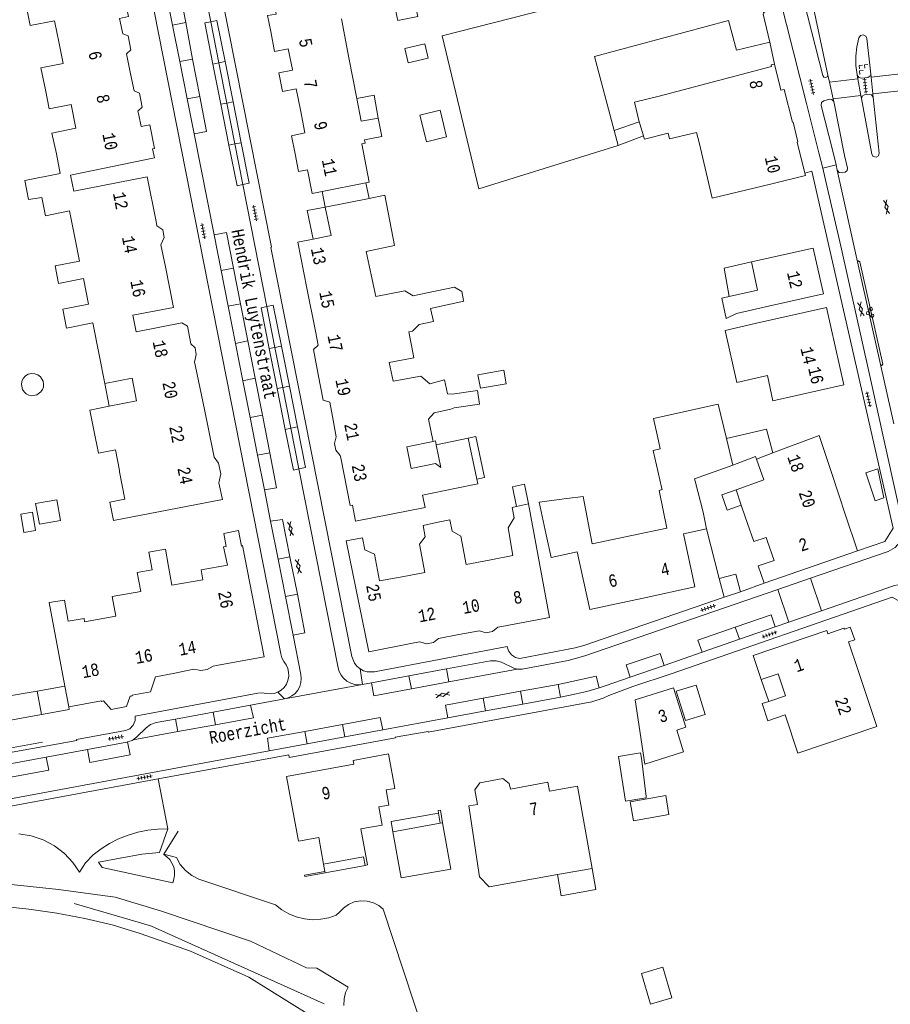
# Model space of a CAD drawing. Header units: metres. Extents: x 196790 to 198335, y 354523 to 356036.
# Tile 12 of 105: x 196932 to 197058, y 355435 to 355578. Entities that reach past the tile are written whole.
import ezdxf

# ---------------------------------------------------------------- set-up
doc = ezdxf.new("R2010")
doc.units = ezdxf.units.M
doc.linetypes.add('DGN Style 2', pattern=[186.027128, 111.616277, -74.410851])
for name, color, linetype, lineweight in [('afdak', 252, 'DGN Style 2', 18), ('bij- of bedrijfsgebouw', 252, 'Continuous', 18), ('carport', 252, 'Continuous', 18), ('functiescheiding', 252, 'Continuous', 18), ('hoofdgebouw', 252, 'Continuous', 18), ('huisnummer BAG', 252, 'Continuous', 18), ('kademuur', 252, 'Continuous', 18), ('kant asfaltverharding', 252, 'Continuous', 18), ('kant klinkerverharding', 252, 'Continuous', 18), ('kant muur (extern)', 252, 'Continuous', 18), ('kant tegelverharding', 252, 'Continuous', 18), ('ondergronds afsluitbaar pand', 252, 'Continuous', 18), ('overige opstallen', 252, 'Continuous', 18), ('raster', 252, 'Continuous', 18), ('straatnaam', 252, 'Continuous', 18), ('T22_erfafsluiter', 252, 'DGN Style 2', 18), ('taludlijn', 252, 'Continuous', 18), ('tuinhuis', 252, 'DGN Style 2', 18), ('verh asfaltsymbool', 2, 'Continuous', 0), ('verh betonsymbool', 2, 'Continuous', 0), ('verh keisymbool', 2, 'Continuous', 0), ('verh tegelsymbool', 2, 'Continuous', 0), ('vlakafsluiter grijs', 252, 'DGN Style 2', 18)]:
    doc.layers.add(name, color=color, linetype=linetype, lineweight=lineweight)
doc.styles.add('Style-Courier New', font='cour.ttf')

# ---------------------------------------------------------------- blocks, each defined once
blk = doc.blocks.new('S612')
at = {"layer": 'verh asfaltsymbool', "color": 252}
for p, q in [((-0.99, -0.26), (0.01, 0.24)), ((0.01, -0.26), (-0.99, 0.24)), ((0.01, 0.24), (1.01, -0.26)), ((1.01, 0.24), (0.01, -0.26))]:
    blk.add_line(p, q, dxfattribs=at)
blk = doc.blocks.new('S621')
at = {"layer": 'verh betonsymbool', "color": 252, "linetype": 'Continuous', "lineweight": 0}
for centre in [(-0.48, 0.24), (0.52, 0.24), (0.02, -0.26)]:
    blk.add_circle(centre, 0.25, dxfattribs=at)
blk = doc.blocks.new('S651')
at = {"layer": 'verh keisymbool', "color": 7, "linetype": 'Continuous', "lineweight": 0}
for p, q in [((-0.41, 0.75), (-0.41, 0.25)), ((0.09, 0.25), (-0.41, 0.25)), ((-0.41, -0.05), (-0.41, -0.55)), ((-0.41, -0.55), (0.09, -0.55)), ((0.39, -0.05), (0.39, -0.55)), ((0.39, -0.55), (0.89, -0.55))]:
    blk.add_line(p, q, dxfattribs=at)
at = {"layer": 'verh keisymbool', "color": 7, "linetype": 'Continuous', "lineweight": 0, "flags": 128}
blk.add_lwpolyline([(-0.41, -0.05), (-0.41, -0.05), (-0.41, -0.55), (-0.41, -0.55), (-0.41, -0.05)], close=True, dxfattribs=at)
blk = doc.blocks.new('S642')
at = {"layer": 'verh tegelsymbool', "color": 252}
for p, q in [((-1.12, 0), (1.12, 0)), ((-0.9, -0.25), (-0.9, 0.25)), ((-0.45, -0.25), (-0.45, 0.25)), ((0, -0.25), (0, 0.25)), ((0.45, -0.25), (0.45, 0.25)), ((0.9, -0.25), (0.9, 0.25))]:
    blk.add_line(p, q, dxfattribs=at)

msp = doc.modelspace()

# ---------------------------------------------------------------- linework, layer by layer
at = {"layer": 'afdak'}
for p, q in [((197021.469, 355562.9), (197017.841, 355561.645)), ((197018.416, 355559.503), (197022.068, 355560.906)), ((196981.944, 355554.081), (196982.399, 355551.844)), ((196976.074, 355550.566), (196975.62, 355552.83)), ((196998.14, 355526.341), (197001.865, 355527.004)), ((197001.865, 355527.004), (197002.213, 355525.046)), ((196944.185, 355525.066), (196944.809, 355521.781)), ((196998.488, 355524.384), (196998.14, 355526.341)), ((197002.213, 355525.046), (196998.488, 355524.384)), ((197033.728, 355494.184), (197033.034, 355496.9)), ((197036.083, 355494.967), (197033.728, 355494.184)), ((197039.107, 355482.291), (197040.172, 355479.11)), ((197021.773, 355439.779), (197024.873, 355440.694)), ((197023.089, 355435.319), (197021.773, 355439.779)), ((197024.873, 355440.694), (197026.189, 355436.234)), ((197026.189, 355436.234), (197023.089, 355435.319))]:
    msp.add_line(p, q, dxfattribs=at)
at = {"layer": 'afdak', "flags": 128}
for points in [[(196983.711, 355563.459), (196983.124, 355566.778), (196980.609, 355566.301)], [(196974.297, 355545.941), (196973.467, 355550.075), (196976.074, 355550.566)], [(197037.671, 355542.651), (197033.737, 355541.748), (197034.479, 355537.642)], [(196991.662, 355516.691), (196991.985, 355516.762), (196992.111, 355516.19)], [(196996.723, 355517.16), (196997.852, 355517.397), (196999.098, 355511.475), (196997.968, 355511.237)], [(197005.454, 355507.653), (197004.863, 355510.506), (197003.143, 355510.149), (197003.734, 355507.297)], [(197035.45, 355509.689), (197033.388, 355508.986), (197034.148, 355506.759), (197036.21, 355507.462)], [(197036.083, 355494.967), (197035.41, 355497.516), (197033.034, 355496.9)], [(196935.045, 355477.223), (196939.034, 355477.953), (196938.969, 355478.301)], [(196992.448, 355462.947), (196985.573, 355461.717), (196985.84, 355460.248)], [(196992.995, 355461.543), (196992.703, 355463.359), (196992.388, 355463.313), (196992.448, 355462.947)], [(197014.645, 355454.967), (197015.193, 355451.913), (197010.186, 355451.014), (197009.638, 355454.068)]]:
    msp.add_lwpolyline(points, dxfattribs=at)
at = {"layer": 'bij- of bedrijfsgebouw'}
for p, q in [((197034.998, 355513.244), (197034.059, 355517.118)), ((197024.699, 355510.095), (197023.486, 355515.394)), ((197021.776, 355470.888), (197022.447, 355465.371)), ((196992.689, 355461.488), (196985.84, 355460.248)), ((196992.995, 355461.543), (196992.689, 355461.488))]:
    msp.add_line(p, q, dxfattribs=at)
at = {"layer": 'bij- of bedrijfsgebouw', "flags": 128}
for points in [[(196989.033, 355580.122), (196989.443, 355578.16), (196986.553, 355577.556), (196986.137, 355579.547)], [(196987.569, 355573.501), (196988.042, 355571.457), (196990.924, 355572.123), (196990.451, 355574.167), (196987.569, 355573.501)], [(196993.162, 355562.562), (196992.664, 355564.593), (196989.743, 355563.877), (196990.209, 355561.976)], [(196993.162, 355562.562), (196993.61, 355560.734), (196990.689, 355560.018), (196990.209, 355561.976)], [(197034.059, 355517.118), (197032.851, 355522.102), (197023.503, 355519.99), (197024.229, 355516.779)], [(197023.486, 355515.394), (197024.49, 355515.623), (197024.229, 355516.779)], [(197029.547, 355510.944), (197029.457, 355511.3), (197034.998, 355513.244)], [(196934.186, 355507.7), (196937.244, 355508.271), (196937.801, 355505.282), (196934.744, 355504.712), (196934.186, 355507.7)], [(197021.776, 355470.888), (197021.657, 355471.651), (197018.452, 355471.148), (197019.465, 355464.694), (197022.48, 355465.153), (197022.447, 355465.371)], [(196985.84, 355460.248), (196987.048, 355453.576), (196994.202, 355454.871), (196992.995, 355461.543)]]:
    msp.add_lwpolyline(points, dxfattribs=at)
at = {"layer": 'carport', "flags": 128}
for points in [[(197034.059, 355517.118), (197039.837, 355518.491), (197040.788, 355515.039)], [(197034.998, 355513.244), (197038.287, 355514.498), (197038.413, 355514.146)], [(197026.814, 355480.57), (197029.675, 355481.472), (197031.013, 355477.228), (197028.152, 355476.326), (197026.814, 355480.57)]]:
    msp.add_lwpolyline(points, dxfattribs=at)
at = {"layer": 'functiescheiding'}
for p, q in [((196953.992, 355576.889), (196955.883, 355577.25)), ((196956.889, 355571.985), (196955.883, 355577.25)), ((196958.636, 355577.211), (196959.502, 355577.383)), ((196959.816, 355571.261), (196958.636, 355577.211)), ((196959.502, 355577.383), (196960.402, 355577.561)), ((196961.582, 355571.611), (196960.402, 355577.561)), ((196955.031, 355571.63), (196956.889, 355571.985)), ((196957.922, 355566.587), (196956.889, 355571.985)), ((196960.676, 355571.431), (196959.816, 355571.261)), ((196960.97, 355565.442), (196959.816, 355571.261)), ((196961.582, 355571.611), (196960.676, 355571.431)), ((196962.735, 355565.792), (196961.582, 355571.611)), ((197048.943, 355568.629), (197053.064, 355569.143)), ((197054.974, 355569.387), (197061.16, 355570.069)), ((197055.235, 355566.953), (197061.385, 355567.654)), ((196956.096, 355566.238), (196957.922, 355566.587)), ((197049.487, 355566.229), (197053.51, 355566.73)), ((196961.823, 355565.611), (196960.97, 355565.442)), ((196962.14, 355559.539), (196960.97, 355565.442)), ((196962.735, 355565.792), (196961.823, 355565.611)), ((196963.906, 355559.889), (196962.735, 355565.792)), ((196962.987, 355559.707), (196962.14, 355559.539)), ((196963.304, 355553.668), (196962.14, 355559.539)), ((196963.906, 355559.889), (196962.987, 355559.707)), ((196965.07, 355554.018), (196963.906, 355559.889)), ((197050.09, 355555.924), (197053.036, 355542.644)), ((196963.304, 355553.668), (196964.145, 355553.834)), ((196964.145, 355553.834), (196965.07, 355554.018)), ((196961.002, 355541.411), (196962.812, 355541.765)), ((196963.824, 355536.6), (196962.812, 355541.765)), ((196962.023, 355536.247), (196963.824, 355536.6)), ((196964.876, 355531.23), (196963.824, 355536.6)), ((196967.622, 355536.198), (196968.544, 355536.382)), ((196969.721, 355530.478), (196968.544, 355536.382)), ((196966.778, 355536.03), (196967.622, 355536.198)), ((196967.955, 355530.126), (196966.778, 355536.03)), ((196963.083, 355530.879), (196964.876, 355531.23)), ((196965.936, 355525.821), (196964.876, 355531.23)), ((196968.786, 355530.292), (196967.955, 355530.126)), ((196969.111, 355524.331), (196967.955, 355530.126)), ((196969.721, 355530.478), (196968.786, 355530.292)), ((196970.876, 355524.683), (196969.721, 355530.478)), ((197056.353, 355527.817), (197058.247, 355519.248)), ((196964.152, 355525.471), (196965.936, 355525.821)), ((196966.977, 355520.503), (196965.936, 355525.821)), ((196969.929, 355524.494), (196969.111, 355524.331)), ((196970.286, 355518.438), (196969.111, 355524.331)), ((196970.876, 355524.683), (196969.929, 355524.494)), ((196972.051, 355518.79), (196970.876, 355524.683)), ((196965.202, 355520.155), (196966.977, 355520.503)), ((196968.047, 355515.041), (196966.977, 355520.503)), ((196971.091, 355518.599), (196970.286, 355518.438)), ((196971.459, 355512.554), (196970.286, 355518.438)), ((196972.051, 355518.79), (196971.091, 355518.599)), ((196973.224, 355512.906), (196972.051, 355518.79)), ((196966.281, 355514.695), (196968.047, 355515.041)), ((196971.459, 355512.554), (196972.252, 355512.712)), ((196972.252, 355512.712), (196973.224, 355512.906)), ((196969.252, 355499.662), (196970.96, 355500.001)), ((196970.96, 355500.001), (196972.03, 355494.596)), ((196970.32, 355494.257), (196972.03, 355494.596)), ((197035.93, 355488.081), (197035.334, 355489.819)), ((196993.587, 355483.799), (196993.932, 355481.945)), ((196993.932, 355481.945), (197003.81, 355483.782)), ((196988.167, 355482.799), (196988.513, 355480.937)), ((196988.513, 355480.937), (196993.932, 355481.945)), ((197004.276, 355480.567), (197009.721, 355481.567)), ((197010.058, 355479.734), (197009.721, 355481.567)), ((196998.882, 355479.577), (197004.276, 355480.567)), ((196999.221, 355477.729), (196998.882, 355479.577)), ((197004.614, 355478.727), (197004.276, 355480.567)), ((196954.422, 355476.559), (196954.756, 355474.736)), ((196959.842, 355477.566), (196960.178, 355475.727)), ((196960.178, 355475.727), (196954.756, 355474.736)), ((196973.111, 355474.775), (196978.564, 355475.778)), ((196978.896, 355473.97), (196978.564, 355475.778)), ((196954.756, 355474.736), (196948.271, 355473.551)), ((196973.444, 355472.961), (196973.111, 355474.775))]:
    msp.add_line(p, q, dxfattribs=at)
at = {"layer": 'functiescheiding', "flags": 128}
for points in [[(196955.883, 355577.25), (196954.927, 355582.247), (196953.021, 355581.804)], [(196957.101, 355561.155), (196958.893, 355561.51), (196957.922, 355566.587)], [(196962.812, 355541.765), (196961.801, 355546.928), (196959.987, 355546.551)], [(196967.268, 355509.703), (196969.033, 355510.007), (196968.047, 355515.041)], [(196968.165, 355505.161), (196969.887, 355505.424), (196970.96, 355500.001)], [(196972.03, 355494.596), (196973.13, 355489.042), (196971.417, 355488.703)], [(197035.334, 355489.819), (197040.554, 355491.611), (197041.108, 355489.874)], [(197030.555, 355486.219), (197029.947, 355487.97), (197035.334, 355489.819)], [(197025.068, 355484.319), (197024.484, 355486.047), (197019.547, 355484.415), (197020.124, 355482.607)], [(197009.721, 355481.567), (197009.736, 355481.57), (197015.224, 355482.732), (197015.653, 355481.092)], [(196982.741, 355481.799), (196983.106, 355479.932), (196988.513, 355480.937)], [(196993.798, 355476.726), (196993.461, 355478.581), (196998.882, 355479.577)], [(196965.277, 355478.576), (196965.711, 355476.738), (196960.178, 355475.727)], [(196978.564, 355475.778), (196984.009, 355476.779), (196984.387, 355474.985)], [(196967.936, 355471.942), (196967.702, 355473.78), (196973.111, 355474.775)], [(196941.671, 355472.145), (196942.035, 355470.269), (196947.866, 355471.39), (196947.491, 355473.237)], [(196935.697, 355471.045), (196936.091, 355469.149), (196930.592, 355468.14)]]:
    msp.add_lwpolyline(points, dxfattribs=at)
at = {"layer": 'hoofdgebouw'}
for p, q in [((196979.492, 355572.152), (196978.417, 355577.783)), ((196980.609, 355566.301), (196979.492, 355572.152)), ((197014.97, 355572.347), (197017.841, 355561.645)), ((197041.85, 355567.9), (197041.005, 355571.257)), ((196981.241, 355562.987), (196980.609, 355566.301)), ((196981.241, 355562.987), (196983.711, 355563.459)), ((197021.497, 355562.785), (197021.469, 355562.9)), ((197021.497, 355562.785), (197021.532, 355562.643)), ((197022.068, 355560.906), (197021.532, 355562.643)), ((197017.841, 355561.645), (197018.416, 355559.503)), ((197022.085, 355560.85), (197022.068, 355560.906)), ((197029.753, 355561.372), (197030.101, 355559.899)), ((197018.416, 355559.503), (197015.006, 355558.437)), ((197030.101, 355559.899), (197031.993, 355551.887)), ((196937.187, 355558.298), (196937.756, 355555.457)), ((196939.725, 355552.862), (196939.247, 355555.192)), ((196981.944, 355554.081), (196975.62, 355552.83)), ((197031.993, 355551.887), (197040.615, 355553.962)), ((196982.399, 355551.844), (196976.074, 355550.566)), ((196973.423, 355538.875), (196974.644, 355532.658)), ((196944.185, 355525.066), (196942.467, 355533.839)), ((196988.137, 355532.538), (196988.776, 355529.329)), ((196957.309, 355527.528), (196958.582, 355521.301)), ((196948.146, 355525.841), (196944.185, 355525.066)), ((196958.582, 355521.301), (196959.885, 355514.926)), ((196943.262, 355515.019), (196942.618, 355518.308)), ((196991.662, 355516.691), (196987.848, 355515.924)), ((196991.62, 355516.891), (196991.662, 355516.691)), ((196992.111, 355516.19), (196996.723, 355517.16)), ((196996.723, 355517.16), (196997.968, 355511.237)), ((196992.795, 355512.934), (196992.111, 355516.19)), ((197040.788, 355515.039), (197038.413, 355514.146)), ((196946.339, 355512.306), (196946.309, 355512.471)), ((196947.069, 355508.343), (196946.339, 355512.306)), ((197029.547, 355510.944), (197030.682, 355506.473)), ((197051.227, 355506.2), (197049.386, 355511.747)), ((197035.45, 355509.689), (197036.21, 355507.462)), ((197010.986, 355508.421), (197006.996, 355507.895)), ((197006.996, 355507.895), (197008.015, 355503.194)), ((197003.734, 355507.297), (197005.454, 355507.653)), ((197031.201, 355504.079), (197030.682, 355506.473)), ((197036.21, 355507.462), (197036.304, 355507.185)), ((197036.304, 355507.185), (197037.101, 355504.85)), ((197053.032, 355500.863), (197051.227, 355506.2)), ((197039.8, 355502.82), (197040.005, 355502.238)), ((197040.005, 355502.238), (197040.968, 355499.502)), ((197039.499, 355496.214), (197053.032, 355500.863)), ((197038.65, 355498.686), (197040.968, 355499.502)), ((197038.65, 355498.686), (197039.499, 355496.214)), ((196938.412, 355481.294), (196938.969, 355478.301)), ((196934.427, 355480.597), (196929.541, 355479.787)), ((196934.427, 355480.597), (196935.045, 355477.223)), ((197040.172, 355479.11), (197042.625, 355479.929)), ((196980.084, 355470.57), (196985.191, 355471.519)), ((196985.191, 355471.519), (196986.116, 355466.536)), ((196970.458, 355468.256), (196980.176, 355470.049)), ((196980.176, 355470.049), (196980.084, 355470.57)), ((196972.187, 355458.881), (196970.458, 355468.256)), ((196986.116, 355466.536), (196984.854, 355466.306)), ((196984.854, 355466.306), (196985.25, 355464.122)), ((196985.25, 355464.122), (196983.788, 355463.854)), ((196983.788, 355463.854), (196984.269, 355461.221)), ((196984.269, 355461.221), (196981.22, 355460.659)), ((196981.22, 355460.659), (196982.18, 355455.456)), ((196975.114, 355459.421), (196972.187, 355458.881)), ((196975.827, 355455.556), (196975.114, 355459.421)), ((196982.18, 355455.456), (196981.816, 355455.389)), ((197014.645, 355454.967), (197009.638, 355454.068))]:
    msp.add_line(p, q, dxfattribs=at)
at = {"layer": 'hoofdgebouw', "flags": 128}
for points in [[(197037.366, 355586.621), (197037.42, 355586.436), (197037.61, 355586.482), (197037.715, 355586.099), (197037.535, 355586.038), (197039.326, 355579.097), (197039.508, 355579.135), (197039.61, 355578.774), (197039.431, 355578.722), (197039.48, 355578.547), (197039.357, 355578.499), (197040.343, 355574.408)], [(196976.871, 355583.342), (196976.831, 355583.549), (196968.306, 355581.967), (196968.949, 355578.5), (196967.725, 355578.263), (196968.178, 355575.977)], [(196946.687, 355576.074), (196946.327, 355577.866), (196947.594, 355578.124), (196946.913, 355581.529), (196946.641, 355581.499), (196946.375, 355582.809), (196938.738, 355581.259)], [(196932.863, 355579.503), (196933.402, 355576.814), (196936.928, 355577.52), (196937.588, 355574.223)], [(197012.883, 355580.126), (197012.809, 355580.401), (196992.973, 355575.357), (196998.285, 355553.209), (197015.006, 355558.437)], [(197040.343, 355574.408), (197035.537, 355573.249), (197034.351, 355577.555), (197014.97, 355572.347)], [(196947.923, 355569.827), (196947.338, 355572.717), (196947.961, 355573.334), (196947.552, 355575.366), (196946.774, 355575.642), (196946.687, 355576.074)], [(196968.178, 355575.977), (196968.749, 355573.093), (196970.718, 355573.483), (196971.311, 355570.488)], [(196937.588, 355574.223), (196938.162, 355571.359), (196934.957, 355570.718), (196935.597, 355567.52)], [(197041.005, 355571.257), (197040.535, 355571.149), (197040.591, 355570.919), (197024.361, 355566.626)], [(196949.093, 355563.895), (196948.97, 355564.469), (196949.604, 355565.042), (196949.195, 355567.069), (196948.418, 355567.377), (196947.923, 355569.827)], [(196971.311, 355570.488), (196971.328, 355570.401), (196969.359, 355570.011), (196969.904, 355567.271), (196971.865, 355567.658), (196972.468, 355564.634)], [(197041.85, 355567.9), (197041.948, 355567.509), (197042.401, 355567.599), (197043.603, 355562.857), (197043.696, 355562.869), (197044.376, 355560), (197044.308, 355559.984), (197045.391, 355555.486)], [(196935.597, 355567.52), (196936.146, 355564.778), (196939.338, 355565.417), (196940.022, 355562)], [(197021.469, 355562.9), (197020.769, 355565.753), (197024.361, 355566.626)], [(196939.247, 355555.192), (196951.369, 355557.68), (196951.097, 355559.005), (196951.371, 355559.059), (196950.696, 355562.473), (196949.446, 355562.239), (196949.093, 355563.895)], [(196972.468, 355564.634), (196973.129, 355561.324), (196971.183, 355560.908), (196971.698, 355558.298)], [(196983.711, 355563.459), (196984.221, 355560.786), (196981.755, 355560.296)], [(196937.187, 355558.298), (196936.544, 355561.282), (196940.022, 355562)], [(197025.637, 355561.257), (197022.208, 355560.389), (197022.085, 355560.85)], [(197029.753, 355561.372), (197025.831, 355560.44), (197025.637, 355561.257)], [(196981.755, 355560.296), (196981.844, 355559.831), (196981.365, 355559.735), (196982.408, 355554.173), (196981.944, 355554.081)], [(196975.62, 355552.83), (196974.172, 355552.544), (196973.492, 355555.983), (196972.204, 355555.736), (196971.698, 355558.298)], [(196937.756, 355555.457), (196932.612, 355554.43), (196933.163, 355551.665), (196935.098, 355551.956)], [(196939.725, 355552.862), (196950.335, 355554.94), (196951.599, 355548.486)], [(197040.615, 355553.962), (197045.476, 355555.132), (197045.391, 355555.486)], [(196982.7, 355540.763), (196981.98, 355544.176), (196986.08, 355545.004), (196984.669, 355552.302), (196982.399, 355551.844)], [(196939.839, 355546.2), (196939.09, 355550.022), (196935.61, 355549.34), (196935.098, 355551.956)], [(196976.074, 355550.566), (196976.902, 355546.468), (196974.297, 355545.941)], [(196951.599, 355548.486), (196951.717, 355547.881), (196952.559, 355547.269), (196952.78, 355546.177), (196952.315, 355545.147), (196952.947, 355541.96)], [(196941.102, 355540.254), (196937.501, 355539.548), (196937.006, 355542.08), (196940.511, 355542.767), (196939.839, 355546.2)], [(196974.297, 355545.941), (196972.122, 355545.502), (196973.423, 355538.875)], [(197040.137, 355536.242), (197048.081, 355538.015), (197046.601, 355544.644), (197037.671, 355542.651)], [(197037.671, 355542.651), (197038.58, 355538.551), (197034.479, 355537.642)], [(196952.947, 355541.96), (196954.12, 355536.042), (196948.248, 355534.93)], [(196990.817, 355538.16), (196988.756, 355537.734), (196987.55, 355538.486), (196983.354, 355537.661), (196982.7, 355540.763)], [(196942.467, 355533.839), (196938.668, 355533.096), (196938.135, 355535.819), (196941.829, 355536.542), (196941.102, 355540.254)], [(196990.817, 355538.16), (196994.755, 355539.003), (196995.791, 355538.37), (196996.071, 355537.06)], [(196996.071, 355537.06), (196996.093, 355536.957), (196991.295, 355535.929)], [(197034.479, 355537.642), (197033.405, 355537.404), (197034.05, 355534.494), (197035.501, 355535.207), (197040.137, 355536.242)], [(196948.248, 355534.93), (196948.713, 355532.548), (196955.339, 355533.823), (196956.133, 355533.349), (196956.647, 355530.815), (196957.239, 355530.219), (196957.4, 355529.278), (196957.183, 355528.144), (196957.309, 355527.528)], [(196988.137, 355532.538), (196988.68, 355532.646), (196989.665, 355533.597), (196991.698, 355534.046), (196991.295, 355535.929)], [(197040.023, 355526.217), (197040.792, 355522.572), (197051.047, 355524.889), (197048.522, 355536.063), (197038.428, 355533.782)], [(197040.023, 355526.217), (197035.576, 355525.213), (197033.872, 355532.753), (197038.428, 355533.782)], [(196974.644, 355532.658), (196975.048, 355530.598), (196974.352, 355530.003), (196975.061, 355526.351)], [(196988.776, 355529.329), (196988.88, 355528.806), (196985.327, 355528.086), (196985.858, 355525.392), (196989.903, 355526.154), (196991.183, 355525.039), (196993.32, 355525.587), (196993.741, 355523.586)], [(196944.809, 355521.781), (196948.789, 355522.56), (196948.146, 355525.841)], [(196977.103, 355520.281), (196976.704, 355522.354), (196975.778, 355522.655), (196975.061, 355526.351)], [(196991.62, 355516.891), (196990.987, 355519.893), (196991.794, 355520.81), (196994.21, 355521.359), (196994.699, 355521.547), (196998.358, 355522.063), (196998.078, 355524.054), (196994.419, 355523.539), (196993.741, 355523.586)], [(196942.618, 355518.308), (196942.044, 355521.239), (196944.809, 355521.781)], [(196978.301, 355514.309), (196978.232, 355514.657), (196977.575, 355515.427), (196977.386, 355516.408), (196977.662, 355517.375), (196977.103, 355520.281)], [(197049.386, 355511.747), (197047.46, 355517.548), (197040.788, 355515.039)], [(196946.309, 355512.471), (196945.717, 355515.476), (196943.262, 355515.019)], [(196992.795, 355512.934), (196991.99, 355513.492), (196988.477, 355512.795), (196987.848, 355515.924)], [(196959.885, 355514.926), (196959.985, 355514.435), (196960.635, 355513.538), (196960.975, 355512.007), (196960.694, 355510.711), (196961.221, 355508.315), (196945.434, 355505.24), (196944.909, 355507.92), (196947.069, 355508.343)], [(196994.817, 355509.896), (196990.115, 355508.907), (196990.504, 355507.12), (196980.446, 355505.188), (196980.002, 355507.5), (196979.659, 355507.448), (196978.301, 355514.309)], [(197038.413, 355514.146), (197039.472, 355511.129), (197035.45, 355509.689)], [(196997.968, 355511.237), (196998.105, 355510.588), (196994.817, 355509.896)], [(197020.389, 355503.081), (197025.448, 355504.138), (197024.342, 355509.605), (197024.779, 355509.744), (197024.699, 355510.095)], [(197010.986, 355508.421), (197013.374, 355508.736), (197014.662, 355501.884), (197020.389, 355503.081)], [(196999.754, 355499.541), (197003.184, 355500.202), (197002.489, 355504.201), (197003.392, 355505.663), (197003.099, 355507.165), (197003.734, 355507.297)], [(197005.454, 355507.653), (197008.503, 355491.218), (197001.594, 355489.936)], [(196999.754, 355499.541), (196996.415, 355498.897), (196995.671, 355502.996), (196994.397, 355503.724), (196994.053, 355505.377), (196992.145, 355504.963)], [(196958.383, 355496.708), (196958.144, 355498.135), (196961.915, 355498.813), (196961.369, 355501.439), (196961.743, 355501.498), (196961.393, 355503.407), (196963.508, 355503.795), (196963.977, 355501.55), (196964.092, 355501.631), (196967.246, 355485.543), (196960.592, 355484.333)], [(196992.145, 355504.963), (196990.237, 355504.55), (196990.528, 355502.922), (196989.701, 355501.818), (196990.441, 355497.745), (196987.163, 355497.141)], [(197022.038, 355494.052), (197029.517, 355495.674), (197027.852, 355503.353), (197031.201, 355504.079)], [(197037.101, 355504.85), (197038.015, 355502.224), (197039.8, 355502.82)], [(196987.163, 355497.141), (196983.885, 355496.536), (196983.18, 355500.404), (196981.762, 355501.027), (196981.451, 355502.768), (196979.11, 355502.328), (196982.34, 355486.275), (196988.93, 355487.557)], [(197008.015, 355503.194), (197008.724, 355499.922), (197012.508, 355500.743), (197014.322, 355492.379), (197022.038, 355494.052)], [(196950.774, 355500.732), (196952.951, 355501.117), (196953.397, 355498.596)], [(196951.026, 355498.142), (196950.574, 355500.697), (196950.774, 355500.732)], [(196951.026, 355498.142), (196948.889, 355497.733), (196949.419, 355495.016), (196945.269, 355494.257), (196945.776, 355491.441)], [(196953.397, 355498.596), (196953.874, 355495.9), (196958.383, 355496.708)], [(196945.776, 355491.441), (196941.269, 355490.627), (196941.188, 355491.108), (196938.87, 355490.713), (196938.364, 355493.757), (196936.158, 355493.404), (196938.412, 355481.294)], [(196995.391, 355488.771), (196998.368, 355489.323), (196999.268, 355489.019), (197000.251, 355489.191), (197001.035, 355489.832), (197001.594, 355489.936)], [(197039.107, 355482.291), (197037.93, 355485.763), (197048.56, 355489.366), (197048.729, 355488.895), (197051.059, 355489.701), (197051.113, 355489.542), (197051.978, 355489.838), (197052.618, 355487.986), (197051.733, 355487.731), (197053.118, 355483.584)], [(196988.93, 355487.557), (196989.744, 355487.715), (196990.722, 355487.409), (196991.697, 355487.606), (196992.414, 355488.218), (196995.391, 355488.771)], [(196960.592, 355484.333), (196959.836, 355484.195), (196959.013, 355483.734), (196958.075, 355483.556), (196957.068, 355483.752), (196954.06, 355483.156)], [(196954.06, 355483.156), (196951.523, 355482.654), (196950.818, 355480.501), (196948.16, 355480.016), (196948.171, 355479.917), (196948.001, 355479.887)], [(197042.625, 355479.929), (197041.553, 355483.115), (197039.107, 355482.291)], [(197053.118, 355483.584), (197055.831, 355475.459), (197044.408, 355471.644), (197042.565, 355477.148), (197040.053, 355476.308), (197039.219, 355478.792), (197040.172, 355479.11)], [(197022.272, 355470.045), (197027.878, 355471.814), (197026.885, 355474.963), (197028.19, 355475.375), (197026.395, 355481.067), (197020.861, 355479.321), (197022.272, 355470.045)], [(196938.969, 355478.301), (196943.702, 355479.182), (196943.702, 355479.082), (196944.012, 355479.191), (196945.099, 355477.943), (196947.332, 355478.359), (196947.871, 355479.864), (196948.001, 355479.887)], [(196935.045, 355477.223), (196926.318, 355475.625), (196926.293, 355475.803)], [(197009.638, 355454.068), (196999.739, 355452.291), (196998.37, 355453.746), (196996.836, 355464.027), (196998.069, 355464.211), (196997.69, 355466.31), (196998.405, 355467.309), (197001.751, 355467.955)], [(197001.751, 355467.955), (197002.652, 355467.216), (197002.838, 355466.421), (197008.224, 355467.407), (197008.471, 355466.115), (197012.535, 355466.837), (197014.645, 355454.967)], [(196981.816, 355455.389), (196981.589, 355456.619), (196975.827, 355455.556)]]:
    msp.add_lwpolyline(points, dxfattribs=at)
at = {"layer": 'kademuur', "flags": 128}
msp.add_lwpolyline([(196973.821, 355433.727), (196965.002, 355439.239), (196956.58, 355442.987), (196949.326, 355445.54), (196945.274, 355446.787), (196941.292, 355447.706), (196937.274, 355448.469), (196933.229, 355449.074), (196929.167, 355449.52)], dxfattribs=at)
at = {"layer": 'kant asfaltverharding'}
for p, q in [((197048.711, 355569.651), (197044.575, 355589.371)), ((196953.992, 355576.889), (196953.021, 355581.804)), ((196955.031, 355571.63), (196953.992, 355576.889)), ((196960.676, 355571.431), (196959.502, 355577.383)), ((196956.096, 355566.238), (196955.031, 355571.63)), ((196961.823, 355565.611), (196960.676, 355571.431)), ((197048.943, 355568.629), (197048.711, 355569.651)), ((197053.064, 355569.143), (197052.974, 355569.633)), ((197053.51, 355566.73), (197053.064, 355569.143)), ((197054.974, 355569.387), (197054.928, 355569.811)), ((197055.235, 355566.953), (197054.974, 355569.387)), ((197049.487, 355566.229), (197048.943, 355568.629)), ((196957.101, 355561.155), (196956.096, 355566.238)), ((197049.527, 355566.054), (197049.487, 355566.229)), ((197053.595, 355566.269), (197053.51, 355566.73)), ((197055.284, 355566.499), (197055.235, 355566.953)), ((196962.987, 355559.707), (196961.823, 355565.611)), ((197049.527, 355566.054), (197049.569, 355565.844)), ((196959.987, 355546.551), (196957.101, 355561.155)), ((196964.145, 355553.834), (196962.987, 355559.707)), ((197047.996, 355556.208), (197049.907, 355556.667)), ((197049.907, 355556.667), (197050.09, 355555.924)), ((196967.622, 355536.198), (196964.145, 355553.834)), ((196961.002, 355541.411), (196959.987, 355546.551)), ((197056.353, 355527.817), (197053.036, 355542.644)), ((196962.023, 355536.247), (196961.002, 355541.411)), ((196963.083, 355530.879), (196962.023, 355536.247)), ((196968.786, 355530.292), (196967.622, 355536.198)), ((196964.152, 355525.471), (196963.083, 355530.879)), ((196969.929, 355524.494), (196968.786, 355530.292)), ((196965.202, 355520.155), (196964.152, 355525.471)), ((196971.091, 355518.599), (196969.929, 355524.494)), ((196966.281, 355514.695), (196965.202, 355520.155)), ((196972.252, 355512.712), (196971.091, 355518.599)), ((196967.268, 355509.703), (196966.281, 355514.695)), ((196968.165, 355505.161), (196967.268, 355509.703)), ((196969.252, 355499.662), (196968.165, 355505.161)), ((196970.32, 355494.257), (196969.252, 355499.662)), ((197047.831, 355492.21), (197046.231, 355496.931)), ((197043.066, 355490.552), (197041.474, 355495.29)), ((196971.417, 355488.703), (196970.32, 355494.257)), ((197035.93, 355488.081), (197041.108, 355489.874)), ((197041.108, 355489.874), (197043.066, 355490.552)), ((197030.555, 355486.219), (197035.93, 355488.081)), ((197025.068, 355484.319), (197030.555, 355486.219)), ((196993.587, 355483.799), (196988.167, 355482.799)), ((197020.124, 355482.607), (197025.068, 355484.319)), ((196988.167, 355482.799), (196982.741, 355481.799)), ((196982.741, 355481.799), (196981.466, 355481.564)), ((196965.277, 355478.576), (196970.178, 355479.486)), ((197004.614, 355478.727), (197010.058, 355479.734)), ((196959.842, 355477.566), (196965.277, 355478.576)), ((196999.221, 355477.729), (197004.614, 355478.727)), ((196954.422, 355476.559), (196959.842, 355477.566)), ((196984.387, 355474.985), (196993.798, 355476.726)), ((196993.798, 355476.726), (196999.221, 355477.729)), ((196973.444, 355472.961), (196978.896, 355473.97)), ((196978.896, 355473.97), (196984.387, 355474.985)), ((196967.936, 355471.942), (196973.444, 355472.961)), ((196930.243, 355470.04), (196935.697, 355471.045)), ((196935.697, 355471.045), (196941.671, 355472.145))]:
    msp.add_line(p, q, dxfattribs=at)
at = {"layer": 'kant asfaltverharding', "flags": 128}
for points in [[(196959.502, 355577.383), (196954, 355605.293), (196953.999, 355606.351), (196954.156, 355606.896), (196954.421, 355607.41)], [(197054.928, 355569.811), (197054.376, 355574.941), (197054.207, 355575.298), (197053.85, 355575.468), (197053.466, 355575.373), (197053.229, 355575.057), (197052.931, 355573.74), (197052.786, 355572.389), (197052.797, 355571.03), (197052.963, 355569.69), (197052.974, 355569.633)], [(197053.595, 355566.269), (197055.081, 355558.224), (197055.303, 355557.878), (197055.704, 355557.786), (197056.055, 355558.001), (197056.155, 355558.4), (197055.284, 355566.499)], [(197050.09, 355555.924), (197050.364, 355555.563), (197050.814, 355555.514), (197051.227, 355555.64), (197051.504, 355555.86), (197051.556, 355556.209), (197051.143, 355558.021), (197049.569, 355565.844)], [(197059.551, 355504.565), (197054.751, 355526.358), (197050.604, 355544.916), (197048.339, 355554.703), (197047.996, 355556.208)], [(197053.036, 355542.644), (197053.181, 355542.805), (197053.357, 355542.679), (197056.666, 355527.88), (197056.542, 355527.689), (197056.353, 355527.817)], [(196979.196, 355482.041), (196978.719, 355482.443), (196978.34, 355482.922), (196978.073, 355483.444), (196977.917, 355483.976), (196972.252, 355512.712)], [(197046.231, 355496.931), (197057.45, 355500.803), (197058.438, 355501.356), (197058.867, 355501.78), (197059.215, 355502.285), (197059.463, 355502.846), (197059.598, 355503.434), (197059.551, 355504.565)], [(197041.474, 355495.29), (197013.582, 355485.675), (197011.17, 355485.033), (197004.538, 355483.768), (197003.922, 355483.749), (197003.81, 355483.782)], [(197047.831, 355492.21), (197058.368, 355495.859), (197058.908, 355495.939), (197059.487, 355495.913), (197060.075, 355495.764), (197060.63, 355495.489), (197061.115, 355495.104), (197061.5, 355494.637), (197061.771, 355494.123), (197061.929, 355493.601)], [(196972.093, 355480.738), (196972.384, 355481.281), (196972.554, 355481.86), (196972.604, 355482.437), (196972.548, 355482.98), (196971.417, 355488.703)], [(197003.81, 355483.782), (197003.33, 355483.921), (197001.527, 355484.77), (197000.758, 355484.995), (196999.958, 355484.973), (196993.587, 355483.799)], [(197015.653, 355481.092), (197016.511, 355481.356), (197020.124, 355482.607)], [(196981.466, 355481.564), (196980.914, 355481.513), (196980.33, 355481.569), (196979.745, 355481.745), (196979.196, 355482.041)], [(197010.058, 355479.734), (197011.229, 355479.951), (197013.897, 355480.552), (197015.653, 355481.092)], [(196970.178, 355479.486), (196970.703, 355479.634), (196971.221, 355479.894), (196971.696, 355480.267), (196972.093, 355480.738)], [(196948.271, 355473.551), (196948.83, 355473.96), (196950.155, 355475.277), (196950.82, 355475.765), (196951.6, 355476.035), (196954.422, 355476.559)], [(196941.671, 355472.145), (196947.369, 355473.195), (196947.491, 355473.237)], [(196947.491, 355473.237), (196948.157, 355473.467), (196948.271, 355473.551)], [(196904.51, 355462.174), (196908.966, 355461.599), (196910.659, 355461.505), (196912.347, 355461.658), (196967.936, 355471.942)]]:
    msp.add_lwpolyline(points, dxfattribs=at)
at = {"layer": 'kant klinkerverharding'}
for p, q in [((197047.44, 355558.425), (197045.636, 355565.543)), ((197046.231, 355496.931), (197041.474, 355495.29)), ((197047.831, 355492.21), (197043.066, 355490.552))]:
    msp.add_line(p, q, dxfattribs=at)
at = {"layer": 'kant klinkerverharding', "flags": 128}
for points in [[(197043.06, 355589.064), (197048.001, 355569.595), (197048.135, 355569.377), (197048.381, 355569.304), (197048.613, 355569.414), (197048.711, 355569.651)], [(197049.389, 355558.837), (197047.75, 355565.287), (197047.808, 355565.697), (197048.138, 355565.948), (197048.947, 355566.162), (197049.322, 355566.128), (197049.569, 355565.844)]]:
    msp.add_lwpolyline(points, dxfattribs=at)
at = {"layer": 'kant muur (extern)'}
for p, q in [((197031.201, 355504.079), (197033.034, 355496.9)), ((196934.427, 355480.597), (196938.412, 355481.294)), ((196935.175, 355473.19), (196923.684, 355471.117)), ((196992.448, 355462.947), (196992.689, 355461.488)), ((196954.779, 355460.338), (196952.73, 355457.002))]:
    msp.add_line(p, q, dxfattribs=at)
at = {"layer": 'kant muur (extern)', "flags": 128}
for points in [[(196992.995, 355461.543), (196992.703, 355463.359), (196992.388, 355463.313), (196992.448, 355462.947)], [(196953.313, 355460.668), (196952.095, 355457.268), (196949.546, 355457.04), (196943.296, 355455.853), (196943.789, 355455.096), (196954.011, 355452.863), (196954.195, 355453.386), (196954.289, 355453.961), (196954.276, 355454.564), (196954.147, 355455.165), (196953.906, 355455.731), (196953.569, 355456.231), (196953.161, 355456.647), (196952.709, 355456.968), (196952.73, 355457.002)], [(196976.053, 355454.326), (196973.103, 355453.782), (196973.065, 355453.989), (196976.015, 355454.533)]]:
    msp.add_lwpolyline(points, dxfattribs=at)
at = {"layer": 'kant tegelverharding'}
for p, q in [((197045.636, 355565.543), (197036.903, 355600.155)), ((197040.343, 355574.408), (197041.005, 355571.257)), ((197047.996, 355556.208), (197047.44, 355558.425)), ((197049.907, 355556.667), (197049.389, 355558.837)), ((197036.083, 355494.967), (197039.499, 355496.214))]:
    msp.add_line(p, q, dxfattribs=at)
at = {"layer": 'kant tegelverharding', "flags": 128}
for points in [[(196969.194, 355480.42), (196969.679, 355480.71), (196970.11, 355481.116), (196970.443, 355481.605), (196970.668, 355482.152), (196970.778, 355482.733), (196970.769, 355483.312), (196970.641, 355483.876), (196970.402, 355484.402), (196970.062, 355484.87), (196969.793, 355485.394), (196969.644, 355485.963), (196950.004, 355585.558), (196946.575, 355602.995), (196944.573, 355604.219), (196944.234, 355604.247)], [(196961.738, 355587.303), (196959.963, 355586.899), (196968.299, 355544.771), (196968.192, 355544.753), (196979.912, 355485.594), (196980.302, 355484.625), (196980.652, 355484.184), (196981.093, 355483.816)], [(197054.928, 355569.811), (197054.801, 355569.5), (197054.508, 355569.336), (197053.603, 355569.21), (197053.205, 355569.297), (197052.974, 355569.633)], [(197055.284, 355566.499), (197055.062, 355566.808), (197054.69, 355566.891), (197054.028, 355566.795), (197053.71, 355566.616), (197053.595, 355566.269)], [(197058.147, 355504.177), (197046.435, 355555.796), (197045.391, 355555.486)], [(197053.032, 355500.863), (197056.99, 355502.238), (197058.147, 355504.177)], [(197060.225, 355492.934), (197058.049, 355494.172), (197026.067, 355483.109), (197020.555, 355481.24), (197017.052, 355479.941), (197016.26, 355479.579), (197014.587, 355479.056), (197011.991, 355478.554), (196990.964, 355474.675), (196990.943, 355474.776), (196986.19, 355473.929), (196986.198, 355473.85), (196970.866, 355471.007), (196970.781, 355471.391), (196951.916, 355467.897)], [(196981.093, 355483.816), (196981.599, 355483.545), (196982.138, 355483.386), (196983.183, 355483.386), (197002.358, 355487.036), (197002.361, 355487.015), (197002.563, 355486.395), (197002.984, 355485.846), (197003.567, 355485.475), (197004.202, 355485.328), (197012.203, 355486.842), (197013.427, 355487.197), (197033.728, 355494.184)], [(196923.797, 355470.491), (196940.126, 355473.45), (196940.102, 355473.588), (196947.187, 355474.877), (196947.794, 355475.151), (196948.292, 355475.665), (196948.557, 355476.33), (196948.558, 355476.995), (196966.336, 355480.296), (196966.94, 355480.335), (196967.536, 355480.231), (196968.098, 355480.178), (196968.659, 355480.241), (196969.194, 355480.42)], [(196951.916, 355467.897), (196909.973, 355460.128), (196904.362, 355460.827)]]:
    msp.add_lwpolyline(points, dxfattribs=at)
at = {"layer": 'ondergronds afsluitbaar pand'}
for p, q in [((196980.084, 355470.57), (196985.191, 355471.519)), ((196985.191, 355471.519), (196986.116, 355466.536)), ((196970.458, 355468.256), (196980.176, 355470.049)), ((196980.176, 355470.049), (196980.084, 355470.57)), ((196972.187, 355458.881), (196970.458, 355468.256)), ((196986.116, 355466.536), (196984.854, 355466.306)), ((196984.854, 355466.306), (196985.25, 355464.122)), ((196985.25, 355464.122), (196983.788, 355463.854)), ((196983.788, 355463.854), (196984.269, 355461.221)), ((196984.269, 355461.221), (196981.22, 355460.659)), ((196981.22, 355460.659), (196982.18, 355455.456)), ((196975.114, 355459.421), (196972.187, 355458.881)), ((196975.827, 355455.556), (196975.114, 355459.421)), ((196976.015, 355454.533), (196975.827, 355455.556)), ((196981.816, 355455.389), (196976.053, 355454.326)), ((196982.18, 355455.456), (196981.816, 355455.389)), ((196976.053, 355454.326), (196976.015, 355454.533))]:
    msp.add_line(p, q, dxfattribs=at)
at = {"layer": 'overige opstallen', "flags": 128}
msp.add_lwpolyline([(197054.222, 355512.171), (197055.549, 355508.116), (197056.839, 355508.539), (197055.946, 355512.717), (197054.222, 355512.171)], dxfattribs=at)
at = {"layer": 'raster', "flags": 128}
msp.add_lwpolyline([(196975.925, 355435.367), (196950.933, 355446.603), (196948.995, 355447.184), (196939.759, 355449.889)], dxfattribs=at)
at = {"layer": 'T22_erfafsluiter'}
msp.add_line((196953.313, 355460.668), (196951.916, 355467.897), dxfattribs=at)
at = {"layer": 'taludlijn', "flags": 128}
for points in [[(196931.748, 355459.968), (196933.545, 355459.667), (196935.292, 355459.072), (196936.919, 355458.2), (196938.364, 355457.092), (196939.583, 355455.802), (196940.552, 355454.394), (196941.393, 355455.756), (196942.485, 355456.925), (196943.641, 355457.787), (196944.881, 355458.554), (196946.195, 355459.214), (196947.567, 355459.758), (196948.981, 355460.178), (196950.422, 355460.47), (196951.872, 355460.632), (196953.313, 355460.668)], [(196952.73, 355457.002), (196954.551, 355456.529), (196955.102, 355455.53), (196955.858, 355454.643), (196956.778, 355453.929), (196957.801, 355453.424), (196968.893, 355449.679), (196969.774, 355448.976), (196970.775, 355448.385), (196971.875, 355447.935), (196973.042, 355447.649), (196974.237, 355447.538), (196975.424, 355447.602), (196976.564, 355447.833), (196977.626, 355448.209), (196978.132, 355448.612), (196978.685, 355449.223), (196979.4, 355449.743), (196980.253, 355450.114), (196981.19, 355450.288), (196982.143, 355450.244), (196983.038, 355449.994), (196983.818, 355449.577), (196984.45, 355449.048), (196990.343, 355431.098)], [(196978.765, 355435.149), (196978.792, 355436.11), (196979.006, 355437.005), (196979.366, 355437.789), (196974.852, 355440.54), (196973.366, 355440.573), (196965.238, 355444.433), (196952.265, 355448.804), (196945.69, 355450.783), (196937.518, 355451.897), (196929.318, 355452.778)]]:
    msp.add_lwpolyline(points, dxfattribs=at)
at = {"layer": 'tuinhuis'}
for p, q in [((196932.04, 355506.185), (196933.744, 355506.467)), ((196933.744, 355506.467), (196934.18, 355503.831)), ((196932.476, 355503.549), (196932.04, 355506.185)), ((196934.18, 355503.831), (196932.476, 355503.549)), ((197025.285, 355465.48), (197020.13, 355464.587)), ((197025.76, 355462.738), (197025.285, 355465.48)), ((197020.13, 355464.587), (197020.605, 355461.845)), ((197020.605, 355461.845), (197025.76, 355462.738))]:
    msp.add_line(p, q, dxfattribs=at)
at = {"layer": 'tuinhuis', "flags": 128}
for points in [[(196934.876, 355526.05), (196934.506, 355526.326), (196934.052, 355526.49), (196933.571, 355526.513), (196933.123, 355526.399), (196932.726, 355526.163), (196932.401, 355525.807), (196932.196, 355525.37), (196932.13, 355524.913)], [(196932.13, 355524.913), (196932.297, 355524.2), (196932.525, 355523.857), (196932.845, 355523.575), (196933.227, 355523.387), (196933.631, 355523.307), (196934.354, 355523.426), (196934.949, 355523.853), (196935.179, 355524.195), (196935.316, 355524.599), (196935.343, 355525.024), (196935.263, 355525.428), (196934.876, 355526.05)]]:
    msp.add_lwpolyline(points, dxfattribs=at)
at = {"layer": 'vlakafsluiter grijs'}
for p, q in [((196981.466, 355481.564), (196981.093, 355483.816)), ((196981.466, 355481.564), (196970.178, 355479.486)), ((196969.194, 355480.42), (196970.178, 355479.486))]:
    msp.add_line(p, q, dxfattribs=at)

# ---------------------------------------------------------------- block references
at = {"layer": 'verh asfaltsymbool'}
for p, rotation in [((197057.214, 355550.617), 281.826703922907), ((197053.502, 355535.847), 282.5909506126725), ((196971.06, 355504.08), 281.1863292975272), ((196972.179, 355498.657), 281.1863292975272), ((196993.028, 355480.073), 11.71452521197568)]:
    msp.add_blockref('S612', p, dxfattribs=dict(at, rotation=rotation))
at = {"layer": 'verh betonsymbool', "color": 7, "linetype": 'Continuous', "lineweight": 0, "rotation": 282.5909506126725}
msp.add_blockref('S621', (197054.801, 355535.322), dxfattribs=at)
at = {"layer": 'verh keisymbool', "color": 7, "linetype": 'Continuous', "lineweight": 0, "rotation": 276.1439957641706}
msp.add_blockref('S651', (197053.826, 355570.71), dxfattribs=at)
at = {"layer": 'verh tegelsymbool'}
for p, rotation in [((197046.396, 355567.972), 282.7712425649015), ((197054.129, 355568.143), 276.1439957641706), ((196965.928, 355549.714), 281.1863292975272), ((196958.44, 355547.092), 281.1863292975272), ((197054.61, 355522.774), 282.7712425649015), ((197031.403, 355492.622), 18.9060609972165), ((197040.281, 355488.78), 18.9060609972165), ((196945.781, 355473.841), 190.4330247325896), ((196949.93, 355468.126), 190.4893898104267)]:
    msp.add_blockref('S642', p, dxfattribs=dict(at, rotation=rotation))

# ---------------------------------------------------------------- texts
at = {"layer": 'huisnummer BAG', "style": 'Style-Courier New', "width": 0.694444}
for s, rotation, p in [('5', 281.59074, (196972.239, 355574.77)), ('6', 281.2987, (196941.813, 355572.94)), ('7', 281.59074, (196972.943, 355568.798)), ('8', 277.64387, (197037.387, 355568.812)), ('8', 281.2987, (196942.95, 355566.692)), ('9', 281.59074, (196974.404, 355562.782)), ('10', 281.2987, (196943.833, 355561.137)), ('10', 283.29958, (197039.587, 355557.746)), ('11', 281.59074, (196975.554, 355557.385)), ('12', 281.07387, (196945.356, 355552.57)), ('14', 281.07387, (196946.653, 355546.219)), ('13', 281.36614, (196973.974, 355544.559)), ('12', 283.06334, (197042.798, 355541.104)), ('16', 281.07387, (196947.874, 355539.875)), ('15', 281.36614, (196975.178, 355538.266)), ('17', 281.36614, (196976.381, 355531.981)), ('18', 281.47848, (196951.093, 355531.126)), ('14', 283.06334, (197044.756, 355530.149)), ('16', 283.06334, (197045.859, 355527.277)), ('20', 281.47848, (196952.503, 355525.183)), ('19', 281.36614, (196977.521, 355525.58)), ('21', 281.36614, (196978.79, 355519.175)), ('22', 281.47848, (196953.497, 355518.794)), ('18', 288.90606, (197042.845, 355514.445)), ('24', 281.47848, (196954.674, 355512.809)), ('23', 281.36614, (196979.87, 355513.215)), ('20', 288.90606, (197044.489, 355509.275)), ('2', 18.90606, (197044.902, 355500.749)), ('4', 12.24286, (197024.754, 355497.2)), ('6', 12.24286, (197017.215, 355495.566)), ('26', 280.19721, (196960.569, 355494.896)), ('25', 280.60206, (196981.956, 355495.885)), ('8', 10.60206, (197003.427, 355493.151)), ('10', 10.60206, (196996.072, 355491.735)), ('12', 10.60206, (196989.692, 355490.524)), ('16', 10.19721, (196948.764, 355484.525)), ('14', 10.19721, (196955.049, 355485.706)), ('1', 19.03308, (197044.223, 355483.301)), ('18', 10.19721, (196941.049, 355482.456)), ('22', 289.03308, (197049.698, 355479.329)), ('3', 17.5112, (197024.527, 355475.969)), ('9', 10.01793, (196975.717, 355464.853)), ('7', 9.96152, (197005.775, 355462.577))]:
    msp.add_text(s, height=1.8, rotation=rotation, dxfattribs=at).set_placement(p)
at = {"layer": 'straatnaam', "style": 'Style-Courier New', "width": 0.694444}
for s, rotation, p in [('Hendrik Luytenstraat', 281.18633, (196962.473, 355547.205)), ('Roerzicht', 10.48939, (196959.471, 355472.951))]:
    msp.add_text(s, height=1.8, rotation=rotation, dxfattribs=at).set_placement(p)

doc.saveas('drawing.dxf')
